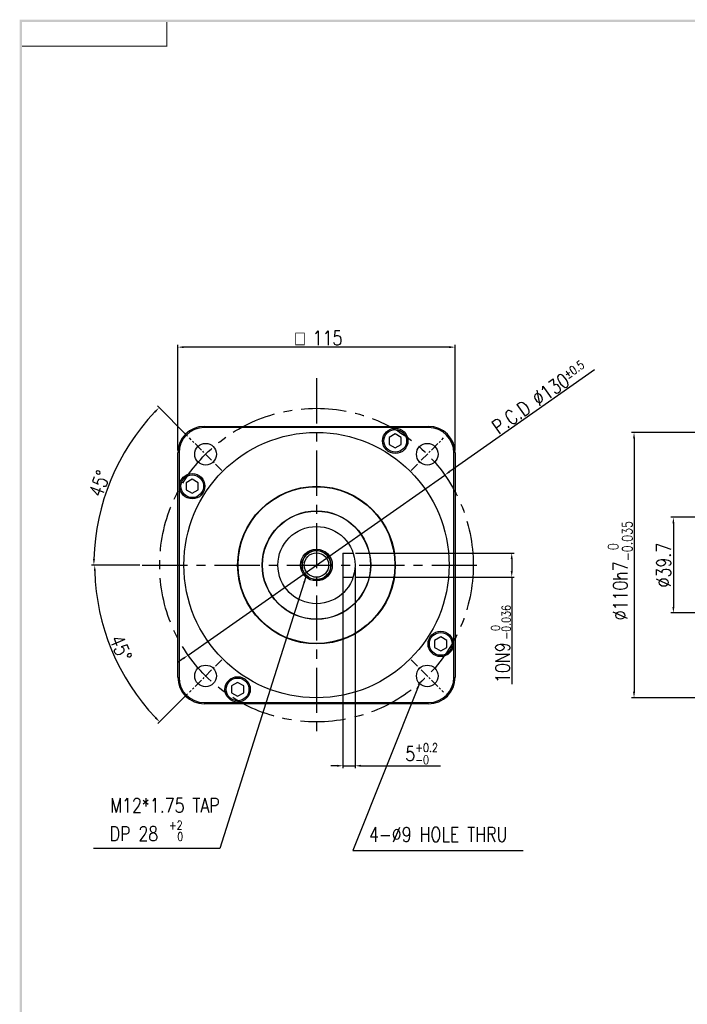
# Model space of a CAD drawing. Header units: millimetres. Extents: x 0 to 1567, y -633 to 570.
# Tile 3 of 5: x 0 to 277, y 162 to 570. Entities that reach past the tile are written whole.
import ezdxf

# ---------------------------------------------------------------- set-up
doc = ezdxf.new("R2010")
doc.units = ezdxf.units.MM
doc.header["$LTSCALE"] = 3
doc.header["$MEASUREMENT"] = 0
doc.header["$PDMODE"] = 1
doc.linetypes.add('CENTER', pattern=[2, 1.25, -0.25, 0.25, -0.25])
doc.layers.get('0').update_dxf_attribs({"linetype": 'CONTINUOUS'})
doc.layers.get('DEFPOINTS').update_dxf_attribs({"linetype": 'CONTINUOUS'})
for name, color, linetype in [('1', 1, 'CENTER'), ('3', 3, 'CONTINUOUS'), ('CENTER', 1, 'CENTER'), ('DIM', 3, 'CONTINUOUS'), ('M3', 9, 'CONTINUOUS'), ('OBJ', 7, 'CONTINUOUS')]:
    doc.layers.add(name, color=color, linetype=linetype)
doc.styles.add('WHGTXT', font='SIMPLEX.shx', dxfattribs={"width": 0.8, "bigfont": 'WHGTXT.shx'})
doc.dimstyles.new('WHGTXT', dxfattribs={"dimtxt": 3, "dimasz": 2.5, "dimexe": 1, "dimexo": 1, "dimgap": 0.8, "dimtad": 1, "dimdsep": 46, "dimtxsty": 'WHGTXT', "dimcen": 0, "dimclrd": 3, "dimclre": 3, "dimclrt": 3, "dimazin": 2, "dimtfac": 1, "dimtmove": 0, "dimatfit": 3, "dimfxl": 1, "dimtolj": 1, "dimtzin": 0, "dimarcsym": 0})
doc.dimstyles.new('WHGTXT$0', dxfattribs={"dimtxt": 3, "dimasz": 2.5, "dimexe": 1, "dimexo": 1, "dimgap": 1, "dimtad": 1, "dimdec": 4, "dimdsep": 46, "dimtxsty": 'WHGTXT', "dimcen": 0, "dimclrd": 3, "dimclre": 3, "dimclrt": 3, "dimadec": 0, "dimazin": 0, "dimtfac": 1, "dimtdec": 4, "dimtmove": 0, "dimatfit": 3, "dimfxl": 1, "dimtvp": 1, "dimtolj": 1, "dimtzin": 0, "dimlwd": -1, "dimlwe": -1, "dimarcsym": 0})

# ---------------------------------------------------------------- blocks, each defined once
blk = doc.blocks.new('*D71')
at = {"color": 3, "lineweight": -2}
for p, q in [((238.32, 424.7), (178.31, 382.59)), ((69.86, 306.47), (176.27, 381.15)), ((67.81, 305.04), (65.76, 303.6))]:
    blk.add_line(p, q, dxfattribs=at)
at = {"color": 3}
for points in [[(178.07, 382.93), (178.55, 382.25), (176.27, 381.15)], [(67.57, 305.38), (68.05, 304.7), (69.86, 306.47)]]:
    blk.add_solid(points, dxfattribs=at)
at = {"layer": 'DEFPOINTS', "color": 0}
for p in [(176.27, 381.15), (69.86, 306.47)]:
    blk.add_point(p, dxfattribs=at)
at = {"color": 0, "insert": (215.5, 413.33), "char_height": 6, "attachment_point": 5, "rotation": 35.0613, "style": 'WHGTXT'}
blk.add_mtext('\\A2;P.C.D ∅130{\\H3.600000;±0.5}', dxfattribs=at)
blk = doc.blocks.new('*D72')
at = {"color": 3, "lineweight": -2}
for p, q in [((65.56, 391.31), (65.56, 435.17)), ((178.06, 434.17), (68.06, 434.17)), ((180.56, 391.31), (180.56, 435.17))]:
    blk.add_line(p, q, dxfattribs=at)
at = {"color": 3}
for points in [[(68.06, 434.58), (68.06, 433.75), (65.56, 434.17)], [(178.06, 434.58), (178.06, 433.75), (180.56, 434.17)]]:
    blk.add_solid(points, dxfattribs=at)
at = {"layer": 'DEFPOINTS', "color": 0}
for p in [(65.56, 434.17), (65.56, 390.31), (180.56, 390.31)]:
    blk.add_point(p, dxfattribs=at)
at = {"color": 0, "insert": (124.07, 437.97), "char_height": 6, "attachment_point": 5, "style": 'WHGTXT'}
blk.add_mtext('\\A1;{\\Famgdt|c129;o} 115', dxfattribs=at)
blk = doc.blocks.new('*D73')
at = {"color": 3, "lineweight": -2}
for p, q in [((139.26, 348.81), (205.03, 348.81)), ((204.03, 346.31), (204.03, 341.31)), ((139.26, 338.81), (205.03, 338.81)), ((204.03, 338.81), (204.03, 294.45))]:
    blk.add_line(p, q, dxfattribs=at)
at = {"color": 3}
for points in [[(203.61, 346.31), (204.45, 346.31), (204.03, 348.81)], [(203.61, 341.31), (204.45, 341.31), (204.03, 338.81)]]:
    blk.add_solid(points, dxfattribs=at)
at = {"layer": 'DEFPOINTS', "color": 0}
for p in [(138.26, 348.81), (138.26, 338.81), (204.03, 338.81)]:
    blk.add_point(p, dxfattribs=at)
at = {"color": 0, "insert": (200.23, 303.37), "char_height": 6, "attachment_point": 5, "rotation": 90, "style": 'WHGTXT'}
blk.add_mtext('\\A1;10N9', dxfattribs=at)
blk = doc.blocks.new('*D74')
at = {"color": 3, "lineweight": -2}
for p, q in [((134.06, 342.81), (134.06, 259.62)), ((139.06, 342.81), (139.06, 259.62)), ((131.56, 260.62), (129.06, 260.62)), ((134.06, 260.62), (139.06, 260.62)), ((141.56, 260.62), (174.55, 260.62))]:
    blk.add_line(p, q, dxfattribs=at)
at = {"color": 3}
for points in [[(131.56, 261.04), (131.56, 260.2), (134.06, 260.62)], [(141.56, 261.04), (141.56, 260.2), (139.06, 260.62)]]:
    blk.add_solid(points, dxfattribs=at)
at = {"layer": 'DEFPOINTS', "color": 0}
for p in [(134.06, 343.81), (139.06, 343.81), (134.06, 260.62)]:
    blk.add_point(p, dxfattribs=at)
at = {"color": 0, "insert": (166.66, 265.62), "char_height": 6, "attachment_point": 5, "style": 'WHGTXT'}
blk.add_mtext('\\A1;5{\\H3.600000;\\S+0.2^ -0;}', dxfattribs=at)
blk = doc.blocks.new('*D75')
at = {"color": 3, "lineweight": -2}
for p, q in [((69.65, 397.22), (57.09, 409.79)), ((49.83, 343.81), (29.76, 343.81))]:
    blk.add_line(p, q, dxfattribs=at)
blk.add_arc((123.06, 343.81), 92.3, 136.5519, 178.4481, dxfattribs=at)
at = {"color": 3}
for points in [[(55.75, 407.58), (56.35, 407), (57.8, 409.08)], [(31.21, 346.31), (30.38, 346.32), (30.76, 343.81)]]:
    blk.add_solid(points, dxfattribs=at)
at = {"layer": 'DEFPOINTS', "color": 0}
for p in [(70.36, 396.52), (43.13, 389.96), (83.84, 383.03), (50.83, 343.81), (193.73, 343.81)]:
    blk.add_point(p, dxfattribs=at)
at = {"color": 0, "insert": (33.09, 377.59), "char_height": 6, "attachment_point": 5, "rotation": 69.4213, "style": 'WHGTXT'}
blk.add_mtext('\\A1;45°', dxfattribs=at)
blk = doc.blocks.new('*D76')
at = {"color": 3, "lineweight": -2}
for p, q in [((49.83, 343.81), (30.11, 343.81)), ((69.65, 290.4), (57.33, 278.09))]:
    blk.add_line(p, q, dxfattribs=at)
blk.add_arc((123.06, 343.81), 91.95, 181.5578, 223.4422, dxfattribs=at)
at = {"color": 3}
for points in [[(30.73, 341.31), (31.56, 341.32), (31.11, 343.81)], [(56.6, 280.88), (56, 280.29), (58.04, 278.79)]]:
    blk.add_solid(points, dxfattribs=at)
at = {"layer": 'DEFPOINTS', "color": 0}
for p in [(50.83, 343.81), (193.73, 343.81), (34.24, 320.01), (83.84, 304.59), (70.36, 291.11)]:
    blk.add_point(p, dxfattribs=at)
at = {"color": 0, "insert": (41.91, 309.4), "char_height": 6, "attachment_point": 5, "rotation": 292.9812, "style": 'WHGTXT'}
blk.add_mtext('\\A1;45°', dxfattribs=at)
blk = doc.blocks.new('*D87')
at = {"color": 3, "lineweight": -2}
for p, q in [((289.65, 398.81), (253.74, 398.81)), ((254.74, 396.31), (254.74, 291.31)), ((305.94, 398.81), (292.65, 398.81)), ((342.65, 398.81), (312.54, 398.81)), ((349.65, 288.81), (253.74, 288.81))]:
    blk.add_line(p, q, dxfattribs=at)
at = {"color": 3}
for points in [[(254.32, 396.31), (255.15, 396.31), (254.74, 398.81)], [(254.32, 291.31), (255.15, 291.31), (254.74, 288.81)]]:
    blk.add_solid(points, dxfattribs=at)
at = {"layer": 'DEFPOINTS', "color": 0}
for p in [(345.15, 398.81), (254.74, 288.81), (350.65, 288.81)]:
    blk.add_point(p, dxfattribs=at)
at = {"color": 0, "insert": (249.04, 341.5), "char_height": 6, "attachment_point": 5, "rotation": 90, "style": 'WHGTXT'}
blk.add_mtext('\\A1;\\A1;%%c110h7{\\H0.7x;\\S  0^ -0.035;\\H0.2381x;}', dxfattribs=at)
blk = doc.blocks.new('A$C1B8249F6')
at = {"layer": '3', "color": 9}
for points in [[(0, 5.71), (1, 6.71), (0, 569.88), (1, 568.88)], [(0, 569.88), (1, 568.88), (800.82, 569.88), (800.82, 568.88)]]:
    blk.add_trace(points, dxfattribs=at)
at = {"layer": 'M3', "const_width": 0.5}
blk.add_lwpolyline([(1, 558.88), (61, 558.88), (61, 568.88)], dxfattribs=at)
blk = doc.blocks.new('*D92')
at = {"layer": '3', "color": 3}
for p, q in [((342.15, 363.66), (270.06, 363.66)), ((271.06, 361.16), (271.06, 326.46)), ((342.15, 323.96), (270.06, 323.96))]:
    blk.add_line(p, q, dxfattribs=at)
for points in [[(270.65, 361.16), (271.48, 361.16), (271.06, 363.66)], [(270.65, 326.46), (271.48, 326.46), (271.06, 323.96)]]:
    blk.add_solid(points, dxfattribs=at)
at = {"layer": 'DEFPOINTS', "color": 0}
for p in [(343.15, 363.66), (271.06, 323.96), (343.15, 323.96)]:
    blk.add_point(p, dxfattribs=at)
at = {"layer": '3', "color": 3, "insert": (267.06, 343.81), "char_height": 6, "attachment_point": 5, "rotation": 90, "style": 'WHGTXT'}
blk.add_mtext('\\A1;%%c39.7', dxfattribs=at)

msp = doc.modelspace()

# ---------------------------------------------------------------- linework, layer by layer
msp.add_circle((123.06201, 343.81407), 16)
at = {"layer": '1', "ltscale": 5}
for p, q in [((123.06201, 421.26135), (123.06201, 271.31532)), ((50.82903, 343.81407), (192.20795, 343.81407))]:
    msp.add_line(p, q, dxfattribs=at)
msp.add_circle((123.06201, 343.81407), 65, dxfattribs=at)
at = {"layer": 'CENTER'}
for p, q in [((83.84175, 383.03434), (70.3584, 396.51769)), ((162.28228, 383.03434), (175.76563, 396.51769)), ((83.84175, 304.59381), (70.3584, 291.11046)), ((162.28228, 304.59381), (175.76563, 291.11046))]:
    msp.add_line(p, q, dxfattribs=at)
at = {"layer": 'DIM'}
for p, q in [((169.56201, 400.81407), (76.56201, 400.81407)), ((66.06201, 390.31407), (66.06201, 297.31407)), ((180.06201, 297.31407), (180.06201, 390.31407)), ((76.56201, 286.81407), (169.56201, 286.81407))]:
    msp.add_line(p, q, dxfattribs=at)
for centre, start, end in [((76.56201, 390.31407), 90, 180), ((169.56201, 390.31407), 0, 90), ((76.56201, 297.31407), 180, 270), ((169.56201, 297.31407), 270, 0)]:
    msp.add_arc(centre, 10.5, start, end, dxfattribs=at)
at = {"layer": 'OBJ', "ltscale": 25.4}
for p, q in [((76.56201, 401.31407), (169.56201, 401.31407)), ((155.74745, 398.20483), (153.24745, 396.76145)), ((153.24745, 396.76145), (153.24745, 393.8747)), ((158.24745, 396.76145), (155.74745, 398.20483)), ((158.24745, 393.8747), (158.24745, 396.76145)), ((153.24745, 393.8747), (155.74745, 392.43133)), ((155.74745, 392.43133), (158.24745, 393.8747)), ((65.56201, 297.31407), (65.56201, 390.31407)), ((180.56201, 390.31407), (180.56201, 297.31407)), ((71.55801, 379.38626), (69.05801, 377.94288)), ((69.05801, 377.94288), (69.05801, 375.05613)), ((74.05801, 377.94288), (71.55801, 379.38626)), ((74.05801, 375.05613), (74.05801, 377.94288)), ((69.05801, 375.05613), (71.55801, 373.61276)), ((71.55801, 373.61276), (74.05801, 375.05613)), ((134.06201, 348.81407), (138.2607, 348.81407)), ((134.06201, 348.81407), (134.06201, 338.81407)), ((134.06201, 338.81407), (138.2607, 338.81407)), ((174.56602, 314.01539), (172.06602, 312.57201)), ((172.06602, 312.57201), (172.06602, 309.68526)), ((177.06602, 312.57201), (174.56602, 314.01539)), ((177.06602, 309.68526), (177.06602, 312.57201)), ((172.06602, 309.68526), (174.56602, 308.24189)), ((174.56602, 308.24189), (177.06602, 309.68526)), ((90.37658, 295.19682), (87.87658, 293.75345)), ((92.87658, 293.75345), (90.37658, 295.19682)), ((87.87658, 293.75345), (87.87658, 290.86669)), ((87.87658, 290.86669), (90.37658, 289.42332)), ((90.37658, 289.42332), (92.87658, 290.86669)), ((92.87658, 290.86669), (92.87658, 293.75345)), ((169.56201, 286.31407), (76.56201, 286.31407))]:
    msp.add_line(p, q, dxfattribs=at)
for centre, radius in [((155.74745, 395.31808), 5.25), ((155.74745, 395.31808), 4.7), ((123.06201, 343.81407), 55), ((77.10007, 389.77601), 4.5), ((169.02395, 389.77601), 4.5), ((71.55801, 376.49951), 5.25), ((71.55801, 376.49951), 4.7), ((123.06201, 343.81407), 32.68199), ((123.06201, 343.81407), 32.5), ((123.06201, 343.81407), 22.5), ((123.06201, 343.81407), 22.4), ((123.06201, 343.81407), 6.57735), ((123.06201, 343.81407), 6), ((123.06201, 343.81407), 5.053), ((174.56602, 311.12864), 5.25), ((174.56602, 311.12864), 4.7), ((77.10007, 297.85213), 4.5), ((169.02395, 297.85213), 4.5), ((90.37658, 292.31007), 5.25), ((90.37658, 292.31007), 4.7)]:
    msp.add_circle(centre, radius, dxfattribs=at)
for centre, radius, start, end in [((76.56201, 390.31407), 11, 90, 180), ((169.56201, 390.31407), 11, 0, 90), ((123.06201, 343.81407), 6, 255, 195), ((76.56201, 297.31407), 11, 180, 270), ((169.56201, 297.31407), 11, 270, 0)]:
    msp.add_arc(centre, radius, start, end, dxfattribs=at)

# ---------------------------------------------------------------- block references
msp.add_blockref('A$C1B8249F6', (0, 0.02938))

# ---------------------------------------------------------------- texts
at = {"color": 3, "style": 'WHGTXT', "width": 0.8}
msp.add_text('4-%%c9 HOLE THRU', height=6, dxfattribs=at).set_placement((144.83625, 229.1536))
at = {"layer": '3', "style": 'WHGTXT', "width": 0.8}
for s, p in [('-0.036', (203.5279, 312.9517)), ('0', (199.10838, 316.50699))]:
    msp.add_text(s, height=3.6, rotation=90, dxfattribs=at).set_placement(p)
at = {"layer": '3', "color": 3, "style": 'WHGTXT', "width": 0.8}
for s, p in [(' M12*1.75 TAP', (34.19144, 241.22337)), ('DP 28', (37.28926, 229.45327))]:
    msp.add_text(s, height=6, dxfattribs=at).set_placement(p)
at = {"layer": '3', "color": 3, "char_height": 3.6, "attachment_point": 5, "style": 'WHGTXT'}
for s, insert in [('+2', (64.68729, 235.97838)), ('0', (66.55703, 231.2558))]:
    msp.add_mtext(s, dxfattribs=dict(at, insert=insert))

# ---------------------------------------------------------------- dimensions: what is measured, and where the dimension line sits
at = {"color": 3}
dim = msp.add_linear_dim(base=(65.56201, 434.1662), p1=(180.56201, 390.31407), p2=(65.56201, 390.31407), text='{\\Famgdt;o} <>', dimstyle='WHGTXT', override={"dimtxt": 6, "dimlfac": 1, "dimlunit": 6, "dimclrt": 0}, dxfattribs=at)
dim.commit()
dim.dimension.update_dxf_attribs({"geometry": '*D72', "text_midpoint": (124.07055, 434.1662), "dimtype": 160})
dim = msp.add_diameter_dim_2p(p1=(69.85704, 306.47467), p2=(176.26699, 381.15348), text='P.C.D <>', dimstyle='WHGTXT', override={"dimtxt": 6, "dimgap": 0.8, "dimlfac": 1, "dimlunit": 6, "dimclrt": 0, "dimtol": 1, "dimlim": 0, "dimtp": 0.5, "dimtm": 0.5, "dimtfac": 0.6, "dimtolj": 2, "dimtzin": 8}, dxfattribs=at)
dim.commit()
dim.dimension.update_dxf_attribs({"geometry": '*D71', "text_midpoint": (217.68428, 410.22026), "dimtype": 163})
for base, line1, line2, picture, middle in [((43.12697, 389.9646), ((50.82903, 343.81407), (193.73398, 343.81407)), ((83.84175, 383.03434), (70.3584, 396.51769)), '*D75', (36.65065, 376.25723)), ((34.24219, 320.01487), ((83.84175, 304.59381), (70.3584, 291.11046)), ((50.82903, 343.81407), (193.73398, 343.81407)), '*D76', (38.40701, 307.91292))]:
    dim = msp.add_angular_dim_2l(base=base, line1=line1, line2=line2, dimstyle='WHGTXT', override={"dimtxt": 6, "dimclrt": 0}, dxfattribs=at)
    dim.commit()
    dim.dimension.update_dxf_attribs({"geometry": picture, "text_midpoint": middle, "dimtype": 162})
for base, p1, p2, text, override, picture, middle in [((254.73518, 288.81407), (345.1487, 398.81407), (350.6487, 288.81407), '\\A1;%%c<>h7{\\H0.7x;\\S  0^ -0.035;\\H0.2381x;}', {"dimtxt": 6, "dimlfac": 1, "dimlunit": 6, "dimclrt": 0}, '*D87', (254.73518, 341.50266)), ((204.03046, 338.81407), (138.2607, 348.81407), (138.2607, 338.81407), '<>N9', {"dimtxt": 6, "dimlfac": 1, "dimlunit": 6, "dimclrt": 0, "dimtm": 0.03, "dimtfac": 0.6, "dimtzin": 8}, '*D73', (204.03046, 303.3659))]:
    dim = msp.add_linear_dim(base=base, p1=p1, p2=p2, angle=90, text=text, dimstyle='WHGTXT', override=override, dxfattribs=at)
    dim.commit()
    dim.dimension.update_dxf_attribs({"geometry": picture, "text_midpoint": middle, "dimtype": 160})
dim = msp.add_linear_dim(base=(134.06201, 260.61877), p1=(139.06201, 343.81407), p2=(134.06201, 343.81407), dimstyle='WHGTXT', override={"dimtxt": 6, "dimlfac": 1, "dimlunit": 6, "dimclrt": 0, "dimtol": 1, "dimtp": 0.2, "dimtm": 1e-09, "dimtfac": 0.6, "dimtzin": 8}, dxfattribs=at)
dim.commit()
dim.dimension.update_dxf_attribs({"geometry": '*D74', "text_midpoint": (166.66201, 260.61877), "dimtype": 160})
at = {"layer": '3'}
dim = msp.add_linear_dim(base=(271.06374, 323.96407), p1=(343.1487, 363.66407), p2=(343.1487, 323.96407), angle=90, text='%%c<>', dimstyle='WHGTXT$0', override={"dimtxt": 6, "dimtp": 0.1, "dimtdec": 3, "dimfxl": 0.18}, dxfattribs=at)
dim.commit()
dim.dimension.update_dxf_attribs({"geometry": '*D92', "text_midpoint": (267.06374, 343.81407)})

# ---------------------------------------------------------------- leaders
for points in [[(118.68533, 338.90427), (82.96781, 226.26514), (30.57226, 226.26514)], [(165.73374, 294.7822), (138.11072, 225.48371), (208.82439, 225.48371)]]:
    msp.add_leader(points, dimstyle='WHGTXT', override={"dimtxt": 2.5, "dimtp": 0.1, "dimtm": 1e-09, "dimtfac": 0.6, "dimtdec": 1}, dxfattribs=at)

doc.saveas('drawing.dxf')
